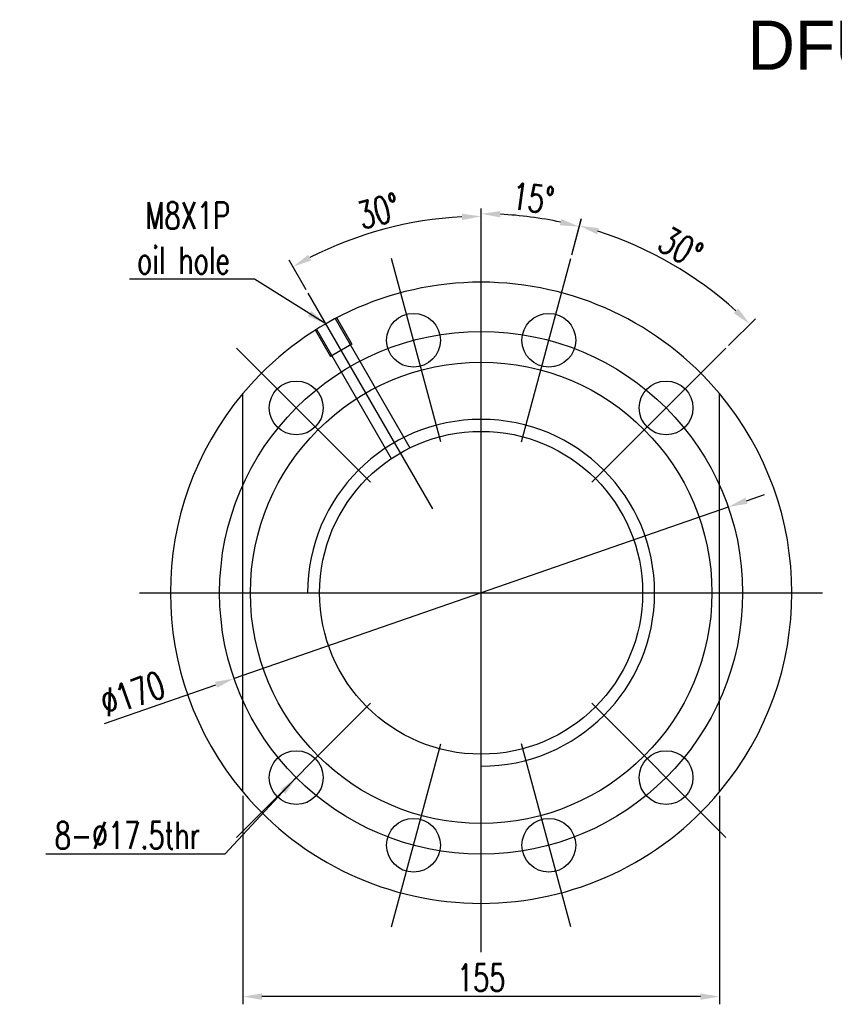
# Model space of a CAD drawing. Extents: x 2 to 648, y 171 to 495.
# Tile 1 of 55: x 2 to 267, y 175 to 495. Entities that reach past the tile are written whole.
import ezdxf

# ---------------------------------------------------------------- set-up
doc = ezdxf.new("R2010")
doc.units = 0
doc.header["$MEASUREMENT"] = 0
doc.header["$PDMODE"] = 1
doc.layers.get('0').update_dxf_attribs({"linetype": 'CONTINUOUS'})
doc.layers.get('DEFPOINTS').update_dxf_attribs({"linetype": 'CONTINUOUS'})
doc.layers.add('DIM', color=4, linetype='CONTINUOUS')
doc.styles.add('CHN', font='SIMPLEX.shx', dxfattribs={"width": 0.7, "bigfont": 'CHINESET.shx'})
doc.dimstyles.get("Standard").update_dxf_attribs({"dimscale": 2.5, "dimtxt": 3.5, "dimasz": 2.5, "dimexe": 1, "dimexo": 0.5, "dimgap": 0.7, "dimtad": 1, "dimdec": 4, "dimdsep": 46, "dimtxsty": 'CHN', "dimcen": 0.09, "dimclrd": 256, "dimclre": 256, "dimclrt": 256, "dimadec": 0, "dimazin": 0, "dimtp": 1, "dimtm": 1, "dimtfac": 0.6, "dimtdec": 4, "dimtix": 1, "dimtmove": 0, "dimatfit": 3, "dimfxl": 1, "dimtvp": 0.85, "dimtolj": 1, "dimarcsym": 0})

# ---------------------------------------------------------------- blocks, each defined once
blk = doc.blocks.new('*D7')
at = {"lineweight": -2, "transparency": 16777216}
for p, q in [((151.81, 422.77), (151.81, 433.92)), ((94.93, 407.53), (89.35, 417.19))]:
    blk.add_line(p, q, dxfattribs=at)
blk.add_arc((151.81, 309.02), 122.4, 92.9259, 117.0741, dxfattribs=at)
at = {"transparency": 16777216}
for points in [[(145.53, 432.3), (145.58, 430.22), (151.81, 431.42)], [(96.59, 417.09), (95.6, 418.92), (90.6, 415.02)]]:
    blk.add_solid(points, dxfattribs=at)
at = {"layer": 'DEFPOINTS', "color": 0, "transparency": 16777216}
for p in [(130.55, 429.56), (151.81, 421.52), (95.56, 406.45), (136.06, 336.3), (151.81, 196.52)]:
    blk.add_point(p, dxfattribs=at)
at = {"transparency": 16777216, "insert": (118.54, 433.17), "char_height": 8.75, "attachment_point": 5, "rotation": 15, "style": 'CHN'}
blk.add_mtext('\\A1;30°', dxfattribs=at)
blk = doc.blocks.new('*D11')
at = {"lineweight": -2, "transparency": 16777216}
for p, q in [((74.31, 243), (74.31, 175.18)), ((229.31, 243), (229.31, 175.18)), ((223.06, 177.68), (80.56, 177.68))]:
    blk.add_line(p, q, dxfattribs=at)
at = {"transparency": 16777216}
for points in [[(80.56, 178.73), (80.56, 176.64), (74.31, 177.68)], [(223.06, 178.73), (223.06, 176.64), (229.31, 177.68)]]:
    blk.add_solid(points, dxfattribs=at)
at = {"layer": 'DEFPOINTS', "color": 0, "transparency": 16777216}
for p in [(74.31, 244.25), (229.31, 244.25), (74.31, 177.68)]:
    blk.add_point(p, dxfattribs=at)
at = {"transparency": 16777216, "insert": (151.81, 183.81), "char_height": 8.75, "attachment_point": 5, "style": 'CHN'}
blk.add_mtext('\\A1;155', dxfattribs=at)
blk = doc.blocks.new('*D14')
at = {"lineweight": -2, "transparency": 16777216}
for p, q in [((238.01, 338.95), (243.91, 341.01)), ((232.1, 336.9), (71.51, 281.13)), ((29.34, 266.48), (65.61, 279.08))]:
    blk.add_line(p, q, dxfattribs=at)
at = {"transparency": 16777216}
for points in [[(237.66, 339.94), (238.35, 337.97), (232.1, 336.9)], [(65.27, 280.06), (65.95, 278.1), (71.51, 281.13)]]:
    blk.add_solid(points, dxfattribs=at)
at = {"layer": 'DEFPOINTS', "color": 0, "transparency": 16777216}
for p in [(232.1, 336.9), (71.51, 281.13)]:
    blk.add_point(p, dxfattribs=at)
at = {"transparency": 16777216, "insert": (38.49, 276.14), "char_height": 8.75, "attachment_point": 5, "rotation": 19.1523, "style": 'CHN'}
blk.add_mtext('\\A1;∅170', dxfattribs=at)
blk = doc.blocks.new('*D15')
at = {"lineweight": -2, "transparency": 16777216}
blk.add_line((181.25, 418.89), (184.35, 430.49), dxfattribs=at)
blk.add_arc((151.81, 309.02), 123.25, 77.9057, 87.0943, dxfattribs=at)
at = {"transparency": 16777216}
for points in [[(158.03, 431.07), (158.08, 433.15), (151.81, 432.27)], [(177.87, 430.55), (177.39, 428.52), (183.71, 428.07)]]:
    blk.add_solid(points, dxfattribs=at)
at = {"layer": 'DEFPOINTS', "color": 0, "transparency": 16777216}
for p in [(151.81, 434.02), (173.21, 430.4), (180.92, 417.68), (164.96, 358.12), (151.81, 192.18)]:
    blk.add_point(p, dxfattribs=at)
at = {"transparency": 16777216, "insert": (168.69, 437.29), "char_height": 8.75, "attachment_point": 5, "rotation": 352.5, "style": 'CHN'}
blk.add_mtext('\\A1;15°', dxfattribs=at)
blk = doc.blocks.new('*D16')
at = {"lineweight": -2, "transparency": 16777216}
for p, q in [((181.25, 418.89), (184.43, 430.77)), ((232.24, 389.45), (240.93, 398.14))]:
    blk.add_line(p, q, dxfattribs=at)
blk.add_arc((151.81, 309.02), 123.54, 47.8989, 72.1011, dxfattribs=at)
at = {"transparency": 16777216}
for points in [[(189.48, 425.58), (190.07, 427.58), (183.78, 428.35)], [(235.35, 401.44), (233.92, 399.93), (239.16, 396.38)]]:
    blk.add_solid(points, dxfattribs=at)
at = {"layer": 'DEFPOINTS', "color": 0, "transparency": 16777216}
for p in [(180.92, 417.68), (222.67, 410.22), (231.36, 388.57), (164.96, 358.12), (187.75, 344.97)]:
    blk.add_point(p, dxfattribs=at)
at = {"transparency": 16777216, "insert": (216.64, 421.31), "char_height": 8.75, "attachment_point": 5, "rotation": 330, "style": 'CHN'}
blk.add_mtext('\\A1;30°', dxfattribs=at)

msp = doc.modelspace()

# ---------------------------------------------------------------- linework, layer by layer
at = {"ltscale": 3}
for p, q in [((151.80632, 192.1798), (151.80632, 434.01741)), ((138.64846, 358.12321), (122.68918, 417.68406)), ((164.96418, 358.12321), (180.92346, 417.68406)), ((136.05632, 336.29721), (95.55632, 406.44527)), ((115.85838, 344.96535), (72.25681, 388.56692)), ((187.75426, 344.96535), (231.35583, 388.56692)), ((40.80632, 309.01741), (262.80632, 309.01741)), ((72.25681, 229.46789), (115.85838, 273.06947)), ((231.35583, 229.46789), (187.75426, 273.06947)), ((122.68918, 200.35075), (138.64846, 259.91161)), ((180.92346, 200.35075), (164.96418, 259.91161))]:
    msp.add_line(p, q, dxfattribs=at)
at = {"ltscale": 25}
for p, q in [((104.33741, 398.23597), (128.64581, 356.13259)), ((104.77042, 398.48597), (109.77042, 389.82572)), ((97.84222, 394.48597), (102.84222, 385.82572)), ((98.27523, 394.73597), (122.58363, 352.63259)), ((109.77042, 389.82572), (102.84222, 385.82572))]:
    msp.add_line(p, q, dxfattribs=at)
at = {"ltscale": 10}
for p, q in [((74.30632, 244.25052), (74.30632, 373.7843)), ((229.30632, 244.25052), (229.30632, 373.7843))]:
    msp.add_line(p, q, dxfattribs=at)
for centre, radius in [((129.8067, 391.1211), 8.75), ((173.80594, 391.1211), 8.75), ((91.70224, 369.12148), 8.75), ((211.9104, 369.12148), 8.75), ((151.80632, 309.01741), 52.5), ((91.70224, 248.91333), 8.75), ((211.9104, 248.91333), 8.75), ((129.8067, 226.91371), 8.75), ((173.80594, 226.91371), 8.75)]:
    msp.add_circle(centre, radius)
at = {"ltscale": 3}
msp.add_circle((151.80632, 309.01741), 85, dxfattribs=at)
at = {"ltscale": 25}
msp.add_circle((151.80632, 309.01741), 75, dxfattribs=at)
at = {"ltscale": 10}
for start, end in [(39.885565, 140.114435), (219.885565, 320.114435)]:
    msp.add_arc((151.80632, 309.01741), 101, start, end, dxfattribs=at)
for radius, start, end in [(101, 140.114435, 219.885565), (101, 320.114435, 39.885565), (56.4, 270, 180)]:
    msp.add_arc((151.80632, 309.01741), radius, start, end)

# ---------------------------------------------------------------- texts
at = {"char_height": 8.75, "attachment_point": 6, "style": 'CHN'}
for s, insert in [('M8X1P\\Poil hole', (70.14135, 424.40938)), ('8-%%c17.5thr', (60.46, 230.12391))]:
    msp.add_mtext(s, dxfattribs=dict(at, insert=insert))
at = {"layer": 'DIM', "color": 7}
msp.add_text('DFU10020-4', height=16, dxfattribs=at).set_placement((238.36795, 479.1016))

# ---------------------------------------------------------------- dimensions: what is measured, and where the dimension line sits
for base, line1, line2, picture, middle in [((173.20893, 430.39762), ((151.80632, 192.1798), (151.80632, 434.01741)), ((164.96418, 358.12321), (180.92346, 417.68406)), '*D15', (168.6935, 437.28826)), ((130.55121, 429.56113), ((151.80632, 196.51741), (151.80632, 421.51741)), ((136.05632, 336.29721), (95.55632, 406.44527)), '*D7', (118.54075, 433.16621)), ((222.66745, 410.21759), ((164.96418, 358.12321), (180.92346, 417.68406)), ((187.75426, 344.96535), (231.35583, 388.56692)), '*D16', (216.64013, 421.31285))]:
    dim = msp.add_angular_dim_2l(base=base, line1=line1, line2=line2, dimstyle='STANDARD', override={"dimadec": 4, "dimazin": 2})
    dim.commit()
    dim.dimension.update_dxf_attribs({"geometry": picture, "text_midpoint": middle})
dim = msp.add_diameter_dim_2p(p1=(232.10158, 336.90418), p2=(71.51107, 281.13063), dimstyle='STANDARD', override={"dimadec": 4, "dimazin": 2})
dim.commit()
dim.dimension.update_dxf_attribs({"geometry": '*D14', "text_midpoint": (40.49461, 270.35853), "dimtype": 163})
dim = msp.add_linear_dim(base=(74.30632, 177.68423), p1=(229.30632, 244.25052), p2=(74.30632, 244.25052), angle=180, dimstyle='STANDARD', override={"dimadec": 4, "dimazin": 2})
dim.commit()
dim.dimension.update_dxf_attribs({"geometry": '*D11', "text_midpoint": (151.80632, 183.80923)})

# ---------------------------------------------------------------- leaders
at = {"annotation_type": 0, "has_hookline": 1, "hookline_direction": 1}
for points, text_width in [([(101.30632, 396.48597), (78.14135, 410.99271), (71.89135, 410.99271)], 32.66667), ([(91.70224, 248.91333), (68.46, 223.99891), (62.21, 223.99891)], 50.16667)]:
    msp.add_leader(points, dimstyle='STANDARD', override={"dimscale": 2.5, "dimtxt": 3.5, "dimasz": 2.5, "dimgap": 0.7, "dimdec": 4, "dimtdec": 4}, dxfattribs=dict(at, text_width=text_width))

doc.saveas('drawing.dxf')
